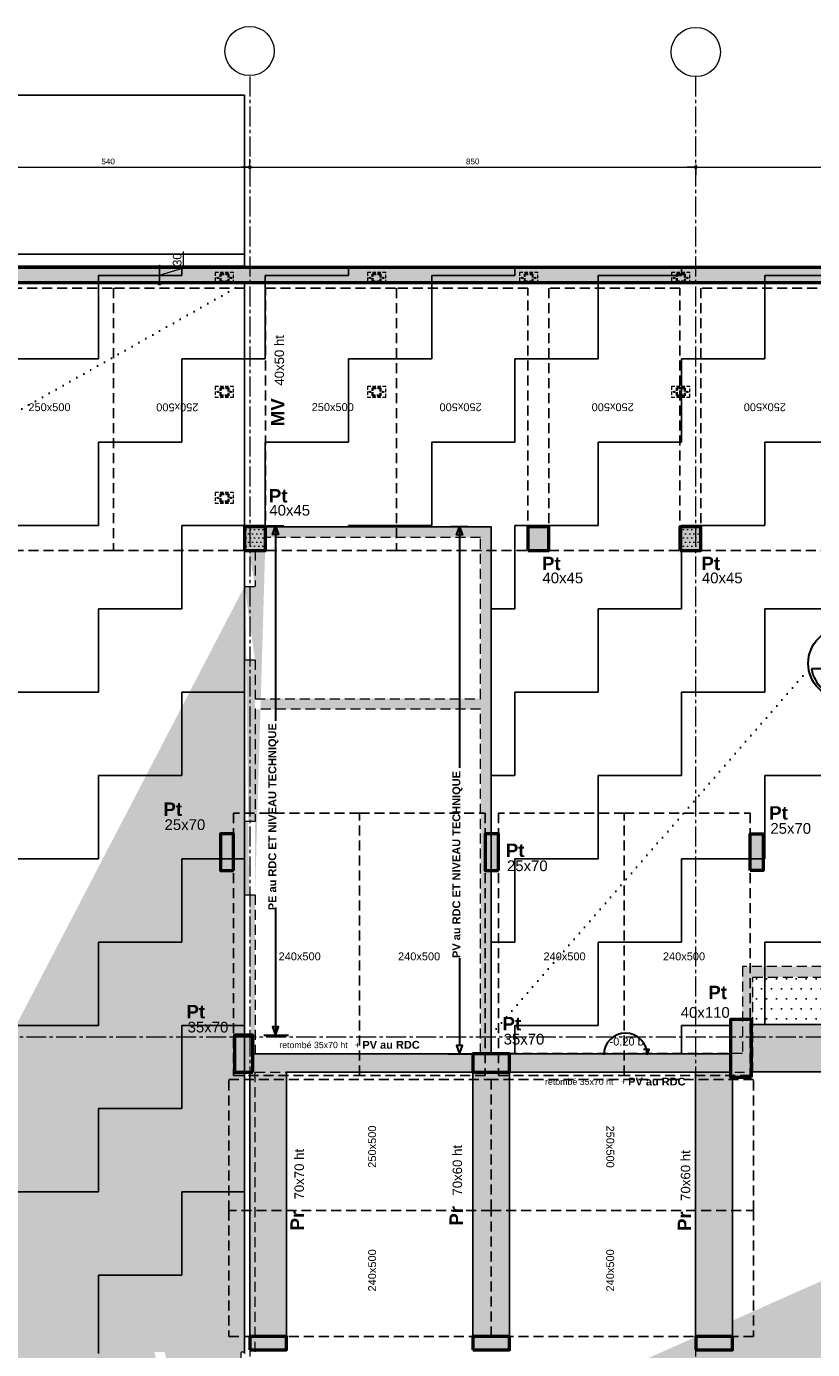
# Model space of a CAD drawing. Header units: millimetres. Extents: x -6159 to 201309, y -25780 to 10326.
# Tile 32 of 128: x 23040 to 24539, y -7126 to -4606. Entities that reach past the tile are written whole.
import ezdxf

# ---------------------------------------------------------------- set-up
doc = ezdxf.new("R2010")
doc.units = ezdxf.units.MM
doc.header["$PDMODE"] = 34
doc.header["$PDSIZE"] = 5
for name, pattern in [('Axes', [28.575, 19.05, -3.175, 3.175, -3.175]), ('CACHE', [9.525, 6.35, -3.175]), ('Caché', [9.525, 6.35, -3.175]), ('Pointillés', [3, 0, -3])]:
    doc.linetypes.add(name, pattern=pattern)
doc.layers.get('DEFPOINTS').update_dxf_attribs({"color": 251})
for name, color, linetype, lineweight in [('A-Kube-Axes', 6, 'Axes', 18), ('A-Kube-Cotations', 7, 'Continuous', 9), ('A-Kube-Textes', 3, 'Continuous', 30), ('K_5_D- Dalle', 6, 'Continuous', 25), ('K_9_B - Poteau CM', 140, 'Continuous', 30), ('K_9_I - Accessoire CM', 7, 'Continuous', 9), ('S-Kube-Hachure-Impact', 4, 'Caché', 20), ('S-Kube-Structure vue', 3, 'Continuous', 25), ('S-Kube-Stucture coupée', 1, 'Continuous', 50)]:
    doc.layers.add(name, color=color, linetype=linetype, lineweight=lineweight)
doc.layers.add('C-Kube-trait gris', color=8, linetype='Continuous')
doc.layers.add('S-Kube-Pochage coupé', color=252, linetype='Continuous', transparency=0.5)
doc.layers.add('S-Kube-Pochage vu', color=254, linetype='Continuous', transparency=0.5)
doc.styles.add('Arial', font='arial.ttf')
doc.styles.add('Arial-Creux', font='swissbo.ttf')
doc.dimstyles.new('50e', dxfattribs={"dimscale": 5, "dimtxt": 2.2, "dimasz": 0.15, "dimexe": 3, "dimexo": 3, "dimgap": 1, "dimtad": 1, "dimrnd": 0.5, "dimzin": 12, "dimdsep": 46, "dimtxsty": 'Arial', "dimblk1": 'ROND30', "dimblk2": 'ROND30', "dimsah": 1, "dimcen": 1.5, "dimclrd": 256, "dimclre": 256, "dimclrt": 256, "dimadec": 3, "dimazin": 3, "dimtfac": 1, "dimtmove": 0, "dimatfit": 0, "dimldrblk": 'ROND30', "dimfxl": 1, "dimtolj": 1, "dimtzin": 4, "dimlwd": -1, "dimlwe": -1, "dimarcsym": 0})
doc.dimstyles.new('75e', dxfattribs={"dimscale": 7.5, "dimtxt": 2.2, "dimasz": 0.15, "dimexe": 2, "dimexo": 3, "dimgap": 0.5, "dimtad": 1, "dimdec": 1, "dimrnd": 0.5, "dimzin": 12, "dimdsep": 46, "dimtxsty": 'Arial', "dimblk1": 'ROND30', "dimblk2": 'ROND30', "dimsah": 1, "dimcen": 1.5, "dimclrd": 256, "dimclre": 256, "dimclrt": 256, "dimadec": 3, "dimazin": 3, "dimtfac": 1, "dimtdec": 1, "dimtmove": 0, "dimatfit": 0, "dimldrblk": 'ROND30', "dimfxl": 5, "dimfxlon": 1, "dimtolj": 1, "dimtzin": 4, "dimlwd": -1, "dimlwe": -1, "dimarcsym": 0})
pattern_1 = [(0, (0, 0), (158.75, 158.75), [158.75, -158.75]), (90, (158.75, 0), (-158.75, 158.75), [158.75, -158.75])]

# ---------------------------------------------------------------- blocks, each defined once
blk = doc.blocks.new('ROND30')
blk.add_line((0, 0), (21.6, 0))
for radius in [3.28, 2.67, 2.07, 1.62, 1.02, 0.412]:
    blk.add_circle((0, 0), radius)
blk = doc.blocks.new('*D17')
at = {"layer": 'A-Kube-Cotations', "transparency": 16777216}
for p, q in [((22925.9, -4873.5), (22925.9, -4858.5)), ((23465.9, -4873.5), (23465.9, -4858.5)), ((22926.6, -4873.5), (23465.1, -4873.5))]:
    blk.add_line(p, q, dxfattribs=at)
at = {"layer": 'DEFPOINTS', "color": 0, "transparency": 16777216}
for p in [(22925.9, -4873.5), (23465.9, -4873.5), (23465.9, -4873.5)]:
    blk.add_point(p, dxfattribs=at)
at = {"layer": 'A-Kube-Cotations', "transparency": 16777216, "xscale": 0.75, "yscale": 0.75, "zscale": 0.75, "rotation": 180}
blk.add_blockref('ROND30', (22925.9, -4873.5), dxfattribs=at)
at = {"layer": 'A-Kube-Cotations', "transparency": 16777216, "xscale": 0.75, "yscale": 0.75, "zscale": 0.75}
blk.add_blockref('ROND30', (23465.9, -4873.5), dxfattribs=at)
at = {"layer": 'A-Kube-Cotations', "transparency": 16777216, "insert": (23195.9, -4862.8), "char_height": 11, "attachment_point": 5, "style": 'Arial'}
blk.add_mtext('\\A1;540', dxfattribs=at)
blk = doc.blocks.new('*D18')
at = {"layer": 'A-Kube-Cotations', "transparency": 16777216}
for p, q in [((23465.9, -4873.5), (23465.9, -4858.5)), ((23466.6, -4873.5), (24315.2, -4873.5)), ((24316, -4868.5), (24316, -4888.5))]:
    blk.add_line(p, q, dxfattribs=at)
at = {"layer": 'DEFPOINTS', "color": 0, "transparency": 16777216}
for p in [(24316, -4817.1), (23465.9, -4873.5), (24316, -4873.5)]:
    blk.add_point(p, dxfattribs=at)
at = {"layer": 'A-Kube-Cotations', "transparency": 16777216, "xscale": 0.75, "yscale": 0.75, "zscale": 0.75, "rotation": 180}
blk.add_blockref('ROND30', (23465.9, -4873.5), dxfattribs=at)
at = {"layer": 'A-Kube-Cotations', "transparency": 16777216, "xscale": 0.75, "yscale": 0.75, "zscale": 0.75}
blk.add_blockref('ROND30', (24316, -4873.5), dxfattribs=at)
at = {"layer": 'A-Kube-Cotations', "transparency": 16777216, "insert": (23890.9, -4862.8), "char_height": 11, "attachment_point": 5, "style": 'Arial'}
blk.add_mtext('\\A1;850', dxfattribs=at)
blk = doc.blocks.new('*D19')
at = {"layer": 'A-Kube-Cotations', "transparency": 16777216}
for p, q in [((24316, -4868.5), (24316, -4888.5)), ((24316.7, -4873.5), (24925.1, -4873.5)), ((24925.9, -4868.5), (24925.9, -4888.5))]:
    blk.add_line(p, q, dxfattribs=at)
at = {"layer": 'DEFPOINTS', "color": 0, "transparency": 16777216}
for p in [(24316, -4817.1), (24925.9, -4817.1), (24925.9, -4873.5)]:
    blk.add_point(p, dxfattribs=at)
at = {"layer": 'A-Kube-Cotations', "transparency": 16777216, "xscale": 0.75, "yscale": 0.75, "zscale": 0.75, "rotation": 180}
blk.add_blockref('ROND30', (24316, -4873.5), dxfattribs=at)
at = {"layer": 'A-Kube-Cotations', "transparency": 16777216, "xscale": 0.75, "yscale": 0.75, "zscale": 0.75}
blk.add_blockref('ROND30', (24925.9, -4873.5), dxfattribs=at)
at = {"layer": 'A-Kube-Cotations', "transparency": 16777216, "insert": (24620.9, -4862.8), "char_height": 11, "attachment_point": 5, "style": 'Arial'}
blk.add_mtext('\\A1;610', dxfattribs=at)
blk = doc.blocks.new('240014 - AXES S-2  S-1')
at = {"layer": 'A-Kube-Axes', "ltscale": 2}
for points in [[(23465.8, -4701.1), (23465.8, -12920.9)], [(24315.9, -4701.1), (24315.9, -12922.7)], [(20411, -6530.4), (26176.2, -6530.4)]]:
    blk.add_lwpolyline(points, dxfattribs=at)
at = {"layer": 'A-Kube-Axes', "linetype": 'Continuous'}
for centre in [(23465.5, -4652.4), (24316.1, -4654.2)]:
    blk.add_circle(centre, 46.9, dxfattribs=at)
blk = doc.blocks.new('*D67')
at = {"layer": 'A-Kube-Cotations', "transparency": 16777216}
for p, q in [((23339.6, -5065.4), (23339.6, -5034.3)), ((23293.7, -5063.1), (23293.7, -5061.9)), ((23293.7, -5064.2), (23308.7, -5064.2)), ((23293.7, -5094.2), (23293.7, -5064.2)), ((23293.7, -5094.2), (23293.7, -5064.2)), ((23293.7, -5079.2), (23339.6, -5065.4)), ((23293.7, -5094.2), (23308.7, -5094.2)), ((23293.7, -5095.3), (23293.7, -5096.4))]:
    blk.add_line(p, q, dxfattribs=at)
at = {"layer": 'DEFPOINTS', "color": 0, "transparency": 16777216}
for p in [(23293.7, -5064.2), (23293.7, -5064.2), (23293.7, -5094.2)]:
    blk.add_point(p, dxfattribs=at)
at = {"layer": 'A-Kube-Cotations', "transparency": 16777216, "xscale": 1.125, "yscale": 1.125, "zscale": 1.125}
for p, rotation in [((23293.7, -5064.2), 270), ((23293.7, -5094.2), 90)]:
    blk.add_blockref('ROND30', p, dxfattribs=dict(at, rotation=rotation))
at = {"layer": 'A-Kube-Cotations', "transparency": 16777216, "insert": (23327.5, -5049.9), "char_height": 16.5, "attachment_point": 5, "rotation": 90, "style": 'Arial'}
blk.add_mtext('\\A1;30', dxfattribs=at)
blk = doc.blocks.new('*U3')
at = {"layer": 'A-Kube-Textes'}
blk.add_line((36.5, -6.3), (-36.5, -6.3), dxfattribs=at)
blk.add_circle((0, 0), 40, dxfattribs=at)
blk.add_arc((0, 0), 37, 189.8569, 350.1431, dxfattribs=at)
blk = doc.blocks.new('A$Ce63e73eb')
h = blk.add_hatch()
h.set_pattern_fill('DOTS', color=256, scale=5)
h.paths.add_polyline_path([(0, -1950), (0, -1913.1), (20, -1913.1), (20, -1950)], flags=0)
h.paths.add_polyline_path([(2352, 1527.1), (2392, 1527.1), (2392, 1572.1), (2352, 1572.1)], flags=16)
h.paths.add_polyline_path([(342.5, -899.5), (342.5, -849.5), (322.5, -849.5), (322.5, -899.5)], flags=16)
h.paths.add_polyline_path([(502, -899.5), (502, -849.5), (482, -849.5), (482, -899.5)], flags=16)
h.paths.add_polyline_path([(322.5, -440), (342.5, -440), (342.5, -400), (322.5, -400)], flags=16)
h.paths.add_polyline_path([(666.6, -440), (686.6, -440), (686.6, -400), (666.6, -400)], flags=16)
edge = h.paths.add_edge_path()
edge.add_line((4284, 568.5), (4284, 533.5))
edge.add_line((4284, 568.5), (4347.1, 568.5))
edge.add_line((4284, 533.5), (4347.1, 533.5))
edge.add_line((3083, -802.6), (3103, -802.6))
edge.add_line((3103, -802.6), (3103, -790.2))
edge.add_line((3083, -790.2), (3083, -802.6))
edge.add_line((2352, -790.2), (2352, -949.9))
edge.add_line((2352, -949.9), (2508.1, -949.9))
edge.add_line((2508.1, -949.9), (2508.1, -929.9))
edge.add_line((2508.1, -929.9), (2372, -929.9))
edge.add_line((2372, -929.9), (2372, -790.2))
edge.add_line((20, -2828.5), (0, -2828.5))
edge.add_line((0, -2428.5), (20, -2428.5))
edge.add_line((20, -3046.2), (581.9, -3332.2))
edge.add_line((581.9, -3332.2), (572.8, -3350.1))
edge.add_line((1491.6, -1950), (1491.6, -1930))
edge.add_line((1491.6, -1930), (1192.7, -1930))
edge.add_line((1192.7, -1930), (1192.7, -1855))
edge.add_line((1192.7, -1855), (1172.7, -1855))
edge.add_line((1172.7, -1855), (1172.7, -1930))
edge.add_line((1172.7, -1930), (482, -1930))
edge.add_line((482, -1930), (482, -1950))
edge.add_line((482, -1950), (1492.9, -1950))
edge.add_line((1172.7, -1320.6), (1192.7, -1320.6))
edge.add_line((1192.7, -869.4), (1192.7, -1320.6))
edge.add_line((4347.1, 533.5), (4367.1, 533.5))
edge.add_line((4367.1, 533.5), (4367.1, 568.5))
edge.add_line((4367.1, 568.5), (4367.1, 568.5))
edge.add_line((4367.1, 568.5), (4367.1, 734.2))
edge.add_line((4367.1, 734.2), (3301.1, 734.3))
edge.add_line((3301.1, 734.3), (3301.1, 568.6))
edge.add_line((3301.1, 568.6), (2821.9, 568.5))
edge.add_line((2821.9, 568.5), (2821.9, 1572.1))
edge.add_line((2821.9, 1572.1), (2352, 1572.1))
edge.add_line((2372, 0.1), (2372, 533.5))
edge.add_line((2372, 533.5), (3321.1, 533.5))
edge.add_line((3321.1, 533.5), (3321.1, 714.3))
edge.add_line((3321.1, 714.3), (4347.1, 714.3))
edge.add_line((4347.1, 714.3), (4347.1, 568.5))
edge.add_line((20, -2428.5), (20, -1953))
edge.add_line((20, -1953), (0, -1953))
edge.add_line((0, -1953), (0, -2428.5))
edge.add_line((0, -3058.5), (0, -2828.5))
edge.add_line((20, -3046.2), (20, -2828.5))
edge.add_line((1172.7, -869.4), (1172.7, -1320.6))
edge.add_line((2352, -19.9), (2345.4, -19.9))
edge.add_line((2345.4, -19.9), (2345.4, 0.1))
edge.add_line((2345.4, 0.1), (2352, 0.1))
edge.add_line((2352, 0.1), (2352, 870.8))
edge.add_line((2352, 870.8), (2372, 870.8))
edge.add_line((2372, 1010.8), (2352, 1010.8))
edge.add_line((2352, 1010.8), (2352, 1318.7))
edge.add_line((2352, 1318.7), (2372, 1318.7))
edge.add_line((2352, 1458.7), (2372, 1458.7))
edge.add_line((2372, 1244.5), (2801.9, 1244.5))
edge.add_line((2801.9, 1244.5), (2801.9, 1552.1))
edge.add_line((2801.9, 1552.1), (2392, 1552.1))
edge.add_line((2372, 870.8), (2372, 568.5))
edge.add_line((2372, 568.5), (2801.9, 568.5))
edge.add_line((2801.9, 568.5), (2801.9, 1224.5))
edge.add_line((2801.9, 1224.5), (2372, 1224.5))
edge.add_line((2372, 1224.5), (2372, 1010.8))
edge.add_line((2372, 1318.7), (2372, 1244.5))
edge.add_line((2372, 1527.1), (2372, 1458.7))
edge.add_line((2352, 1572.1), (2352, 1458.7))
edge.add_line((0, -3058.5), (572.8, -3350))
edge.add_line((2352, -731.2), (2352, -731.2))
edge.add_line((2372, -731.2), (2372, -731.2))
edge.add_line((2180, 0), (2180, 0))
edge.add_line((2200, 0), (2200, 0))
edge.add_line((2352, -790.2), (2352, -760.2))
edge.add_line((2352, -760.2), (2352, -760.2))
edge.add_line((2352, -760.2), (2352, -19.9))
edge.add_line((2372, -725), (2372, -725))
edge.add_line((2352, -790.2), (2352, -790.2))
edge.add_line((3083, -790.2), (2372, -790.2))
edge.add_line((2372, 0.1), (2372, 0.1))
edge.add_line((2372, 0.1), (2372, -760.2))
edge.add_line((2372, -760.2), (3235.3, -760.2))
edge.add_line((3235.3, -760.2), (3235.3, -790.2))
edge.add_line((3235.3, -790.2), (3103, -790.2))
edge.add_line((2351.9, -680.2), (2352, -680.2))
h = blk.add_hatch()
h.set_pattern_fill('DOTS', color=256, scale=5)
h.paths.add_polyline_path([(2352, 1527.1), (2392, 1527.1), (2392, 1572.1), (2352, 1572.1)])
h = blk.add_hatch()
h.set_pattern_fill('DOTS', color=256, scale=5)
h.paths.add_polyline_path([(3182, 1526.9), (3222, 1526.9), (3222, 1571.9), (3182, 1571.9)], flags=17)
at = {"ltscale": 3}
for points in [[(2352, 1572.1), (2352, 1458.7)], [(4347.1, 533.5), (4367.1, 533.5), (4367.1, 568.5), (4367.1, 568.5), (4367.1, 734.2), (3301.1, 734.3), (3301.1, 568.6), (2821.9, 568.5), (2821.9, 1572.1), (2352, 1572.1)], [(2372, 1244.5), (2801.9, 1244.5), (2801.9, 1552.1), (2392, 1552.1)], [(2372, 1527.1), (2372, 1458.7)], [(2352, 1458.7), (2372, 1458.7)], [(2372, 1010.8), (2352, 1010.8), (2352, 1318.7), (2372, 1318.7)], [(2372, 1318.7), (2372, 1244.5)], [(2372, 870.8), (2372, 568.5), (2801.9, 568.5), (2801.9, 1224.5), (2372, 1224.5), (2372, 1010.8)], [(2352, -19.9), (2345.4, -19.9), (2345.4, 0.1), (2352, 0.1), (2352, 870.8), (2372, 870.8)], [(2372, 0.1), (2372, 533.5), (3321.1, 533.5), (3321.1, 714.3), (4347.1, 714.3), (4347.1, 568.5)]]:
    blk.add_lwpolyline(points, dxfattribs=at)
for points in [[(2352, 1527.1), (2392, 1527.1), (2392, 1572.1), (2352, 1572.1)], [(3182, 1526.9), (3222, 1526.9), (3222, 1571.9), (3182, 1571.9)]]:
    blk.add_lwpolyline(points, close=True, dxfattribs=at)

msp = doc.modelspace()

# ---------------------------------------------------------------- hatches: boundary and pattern name
at = {"layer": 'C-Kube-trait gris'}
h = msp.add_hatch(dxfattribs=at)
h.set_pattern_fill('ZIGZAG', color=256, scale=50)
h.set_pattern_definition(pattern_1)
h.paths.add_polyline_path([(21848.758, -6103.982), (21925.883, -6360.971)], flags=16)
h.paths.add_polyline_path([(22145.755, -6112.702), (21945.883, -6123.982), (21945.78, -6355.982), (22145.755, -6347.713)], flags=16)
h.paths.add_polyline_path([(21971.614, -6142.444), (21958.148, -6324.203), (21957.343, -6128.194), (22097.812, -6128.194)], flags=0)
h.paths.add_polyline_path([(22354.883, -6103.982), (22125.883, -6103.982), (22125.883, -6355.982), (22354.883, -6355.982)], flags=16)
h.paths.add_polyline_path([(22176.689, -6142.254), (22145.772, -6351.543), (22145.772, -6131.876), (22318.677, -6128.956)], flags=0)
h.paths.add_polyline_path([(23455.889, -5064.182), (21489.226, -5064.182), (21065.883, -5462.77), (21065.883, -5466.182), (20925.883, -5466.182), (20925.883, -7133.982), (23455.889, -7133.982)])
h = msp.add_hatch(dxfattribs=at)
h.set_pattern_fill('ZIGZAG', color=256, scale=50)
h.set_pattern_definition(pattern_1)
h.paths.add_polyline_path([(25445.883, -5064.182), (23455.889, -5064.182), (23455.889, -5094.182), (23455.889, -5558.798), (23925.207, -5558.86), (23926.397, -6562.656), (24382.335, -6562.534), (24382.335, -6497.199), (24405.04, -6497.199), (24422.335, -6497.199), (24422.335, -6507.025), (24425.026, -6507.19), (24546.296, -6507.059), (25175.883, -6506.991), (25175.883, -6100.743), (25445.883, -6100.84)])
h = msp.add_hatch(dxfattribs=at)
h.set_pattern_fill('DOTS', color=256, scale=12)
h.paths.add_polyline_path([(24925.883, -6416.786), (24425.026, -6416.786), (24425.026, -6507.025), (24925.883, -6507.025)])
h.paths.add_polyline_path([(24747.661, -6499.052), (24896.384, -6499.052), (24896.384, -6418.652), (24747.661, -6418.652)], flags=24)
at = {"layer": 'S-Kube-Pochage coupé'}
h = msp.add_hatch(color=256, dxfattribs=at)
h.dxf.hatch_style = 1
h.paths.add_polyline_path([(23455.889, -5064.182), (21489.024, -5064.182), (21438.48, -5094.182), (21595.883, -5094.182), (21615.883, -5094.182), (23455.889, -5094.182)])
h = msp.add_hatch(color=256, dxfattribs=at)
h.dxf.hatch_style = 1
h.paths.add_polyline_path([(25445.883, -5064.182), (23455.889, -5064.182), (23455.889, -5094.182), (25445.883, -5094.182)])
h = msp.add_hatch(color=256, dxfattribs=at)
h.dxf.hatch_style = 1
h.paths.add_polyline_path([(23495.889, -5558.982), (23455.889, -5558.982), (23455.889, -5603.982), (23495.889, -5603.982)])
h = msp.add_hatch(color=256, dxfattribs=at)
h.dxf.hatch_style = 1
h.paths.add_polyline_path([(24035.889, -5558.982), (23995.889, -5558.982), (23995.889, -5603.982), (24035.889, -5603.982)])
h = msp.add_hatch(color=256, dxfattribs=at)
h.dxf.hatch_style = 1
h.paths.add_polyline_path([(24325.889, -5558.982), (24285.889, -5558.982), (24285.889, -5603.982), (24325.889, -5603.982)])
h = msp.add_hatch(color=256, dxfattribs=at)
h.dxf.hatch_style = 1
h.paths.add_polyline_path([(23434.835, -6143.735), (23409.835, -6143.735), (23409.835, -6213.735), (23434.835, -6213.735)])
h = msp.add_hatch(color=256, dxfattribs=at)
h.dxf.hatch_style = 1
h.paths.add_polyline_path([(23939.835, -6143.735), (23914.835, -6143.735), (23914.835, -6213.735), (23939.835, -6213.735)])
h = msp.add_hatch(color=256, dxfattribs=at)
h.dxf.hatch_style = 1
h.paths.add_polyline_path([(24444.835, -6143.735), (24419.835, -6143.735), (24419.835, -6213.735), (24444.835, -6213.735)])
h = msp.add_hatch(color=256, dxfattribs=at)
h.dxf.hatch_style = 1
h.paths.add_polyline_path([(24422.335, -6496.988), (24382.335, -6496.988), (24382.335, -6606.988), (24422.335, -6606.988)])
h = msp.add_hatch(color=256, dxfattribs=at)
h.dxf.hatch_style = 1
h.paths.add_polyline_path([(23471.995, -6527.594), (23436.883, -6527.594), (23436.883, -6597.594), (23471.995, -6597.594)])
h = msp.add_hatch(color=256, dxfattribs=at)
h.dxf.hatch_style = 1
h.paths.add_polyline_path([(23960.883, -6562.594), (23890.883, -6562.594), (23890.883, -6597.594), (23960.883, -6597.594)])
h = msp.add_hatch(color=256, dxfattribs=at)
h.dxf.hatch_style = 1
h.paths.add_polyline_path([(23536.12, -7101.585), (23466.12, -7101.585), (23466.12, -7126.585), (23536.12, -7126.585)])
h = msp.add_hatch(color=256, dxfattribs=at)
h.dxf.hatch_style = 1
h.paths.add_polyline_path([(23961.12, -7101.585), (23891.12, -7101.585), (23891.12, -7126.585), (23961.12, -7126.585)])
h = msp.add_hatch(color=256, dxfattribs=at)
h.dxf.hatch_style = 1
h.paths.add_polyline_path([(24386.12, -7101.585), (24316.12, -7101.585), (24316.12, -7126.585), (24386.12, -7126.585)])
at = {"layer": 'S-Kube-Pochage vu'}
h = msp.add_hatch(color=256, dxfattribs=at)
h.dxf.hatch_style = 1
h.paths.add_polyline_path([(24925.883, -6507.025), (24422.335, -6507.025), (24422.335, -6597.025), (24925.883, -6597.025)])
h = msp.add_hatch(color=256, dxfattribs=at)
h.dxf.hatch_style = 1
h.paths.add_polyline_path([(23890.883, -6562.594), (23471.883, -6562.594), (23471.883, -6597.594), (23465.883, -6597.594), (23466.12, -7101.585), (23536.12, -7101.585), (23536.12, -6597.594), (23890.883, -6597.594)])
h = msp.add_hatch(color=256, dxfattribs=at)
h.dxf.hatch_style = 1
h.paths.add_polyline_path([(24382.335, -6597.594), (23960.883, -6597.594), (23960.883, -6562.594), (24382.335, -6562.594)])
h = msp.add_hatch(color=256, dxfattribs=at)
h.dxf.hatch_style = 1
h.paths.add_polyline_path([(23960.883, -7101.585), (23891.12, -7101.585), (23891.12, -6597.594), (23960.883, -6597.594)], flags=17)
h = msp.add_hatch(color=256, dxfattribs=at)
h.dxf.hatch_style = 1
h.paths.add_polyline_path([(23960.883, -6597.594), (23891.12, -6597.594), (23891.12, -7101.585), (23960.883, -7101.585)], flags=17)
h = msp.add_hatch(color=256, dxfattribs=at)
h.dxf.hatch_style = 1
h.paths.add_polyline_path([(24382.335, -6597.594), (24315.883, -6597.368), (24315.883, -7101.585), (24386.12, -7101.585), (24386.12, -6607.199), (24382.335, -6607.199)])

# ---------------------------------------------------------------- linework, layer by layer
at = {"layer": 'A-Kube-Textes', "linetype": 'Pointillés', "ltscale": 5}
for points in [[(21874.307, -5987.982), (23455.883, -5093.982)], [(23935.799, -6515.199), (24531.365, -5829.688)]]:
    msp.add_lwpolyline(points, dxfattribs=at)
at = {"layer": 'A-Kube-Textes'}
for points in [[(23531.103, -5557.811), (23497.588, -5557.811)], [(23514.806, -5557.811), (23514.806, -5928.645)], [(23882.021, -5558.613), (23848.506, -5558.613)], [(23865.724, -5558.613), (23865.724, -6018.077)], [(23514.806, -6284.259), (23514.806, -6527.077)], [(23865.724, -6380.941), (23865.724, -6547.202)], [(23492.571, -6527.077), (23539.979, -6527.077)], [(23843.489, -6562.594), (23890.897, -6562.594)], [(24223.602, -6564.671), (24227.447, -6554.451), (24216.472, -6554.451)]]:
    msp.add_lwpolyline(points, dxfattribs=at)
for points in [[(23514.806, -5573.203), (23508.904, -5573.203), (23514.806, -5557.811), (23520.709, -5573.203)], [(23865.724, -5574.005), (23859.822, -5574.005), (23865.724, -5558.613), (23871.627, -5574.005)], [(23514.806, -6511.685), (23508.904, -6511.685), (23514.806, -6527.077), (23520.709, -6511.685)], [(23865.724, -6547.202), (23859.822, -6547.202), (23865.724, -6562.594), (23871.627, -6547.202)]]:
    msp.add_lwpolyline(points, close=True, dxfattribs=at)
msp.add_arc((24182.162, -6564.671), 41.44, 0, 180, dxfattribs=at)
at = {"layer": 'C-Kube-trait gris', "linetype": 'CACHE', "ltscale": 3}
for points in [[(22955.883, -5104.182), (23205.883, -5104.182), (23205.883, -5604.182), (22955.883, -5604.182)], [(23455.883, -5104.182), (23205.883, -5104.182), (23205.883, -5604.182), (23455.883, -5604.182)], [(23495.889, -5103.982), (23745.889, -5103.982), (23745.889, -5603.982), (23495.889, -5603.982)], [(23995.889, -5103.982), (23745.889, -5103.982), (23745.889, -5603.982), (23995.889, -5603.982)], [(24285.889, -5103.982), (24035.889, -5103.982), (24035.889, -5603.982), (24285.889, -5603.982)], [(24575.889, -5103.982), (24325.889, -5103.982), (24325.889, -5603.982), (24575.889, -5603.982)], [(23434.865, -6604.182), (23674.865, -6604.182), (23674.865, -6104.182), (23434.865, -6104.182)], [(23914.865, -6604.182), (23674.865, -6604.182), (23674.865, -6104.182), (23914.865, -6104.182)], [(23939.865, -6604.182), (24179.865, -6604.182), (24179.865, -6104.182), (23939.865, -6104.182)], [(24419.865, -6604.182), (24179.865, -6604.182), (24179.865, -6104.182), (24419.865, -6104.182)], [(23926.12, -6611.585), (23926.12, -6861.585), (23426.12, -6861.585), (23426.12, -6611.585)], [(23926.12, -6611.585), (23926.12, -6861.585), (24426.12, -6861.585), (24426.12, -6611.585)], [(23926.12, -7101.585), (23926.12, -6861.585), (23426.12, -6861.585), (23426.12, -7101.585)], [(23926.12, -7101.585), (23926.12, -6861.585), (24426.12, -6861.585), (24426.12, -7101.585)]]:
    msp.add_lwpolyline(points, close=True, dxfattribs=at)
at = {"layer": 'K_5_D- Dalle'}
msp.add_lwpolyline([(21499.221, -5062.182), (21659.734, -4904.014, -0.19700126), (22068.232, -4736.566), (23455.848, -4736.566)], format="xyb", dxfattribs=at)
for points in [[(21499.221, -5062.182), (23455.848, -5062.182), (23455.848, -4736.566)], [(23455.883, -7133.734), (23455.889, -7133.734), (23455.889, -5094.182)], [(23455.889, -5558.798), (23925.802, -5558.798), (23925.802, -6562.446), (23925.883, -6562.446)]]:
    msp.add_lwpolyline(points, dxfattribs=at)
at = {"layer": 'K_9_B - Poteau CM', "linetype": 'Caché'}
for points in [[(23410.048, -5092.072), (23410.048, -5077.072), (23425.048, -5077.072), (23425.048, -5092.072)], [(23410.548, -5091.572), (23410.548, -5077.572), (23424.548, -5077.572), (23424.548, -5091.572)], [(23700.048, -5092.072), (23700.048, -5077.072), (23715.048, -5077.072), (23715.048, -5092.072)], [(23700.548, -5091.572), (23700.548, -5077.572), (23714.548, -5077.572), (23714.548, -5091.572)], [(23990.048, -5092.072), (23990.048, -5077.072), (24005.048, -5077.072), (24005.048, -5092.072)], [(23990.548, -5091.572), (23990.548, -5077.572), (24004.548, -5077.572), (24004.548, -5091.572)], [(24280.048, -5092.072), (24280.048, -5077.072), (24295.048, -5077.072), (24295.048, -5092.072)], [(24280.548, -5091.572), (24280.548, -5077.572), (24294.548, -5077.572), (24294.548, -5091.572)], [(23410.048, -5309.072), (23410.048, -5294.072), (23425.048, -5294.072), (23425.048, -5309.072)], [(23410.548, -5308.572), (23410.548, -5294.572), (23424.548, -5294.572), (23424.548, -5308.572)], [(23700.048, -5309.072), (23700.048, -5294.072), (23715.048, -5294.072), (23715.048, -5309.072)], [(23700.548, -5308.572), (23700.548, -5294.572), (23714.548, -5294.572), (23714.548, -5308.572)], [(24280.048, -5309.072), (24280.048, -5294.072), (24295.048, -5294.072), (24295.048, -5309.072)], [(24280.548, -5308.572), (24280.548, -5294.572), (24294.548, -5294.572), (24294.548, -5308.572)], [(23410.048, -5511.072), (23410.048, -5496.072), (23425.048, -5496.072), (23425.048, -5511.072)], [(23410.548, -5510.572), (23410.548, -5496.572), (23424.548, -5496.572), (23424.548, -5510.572)]]:
    msp.add_lwpolyline(points, close=True, dxfattribs=at)
at = {"layer": 'K_9_I - Accessoire CM', "linetype": 'Caché'}
for points in [[(23400.048, -5074.572), (23400.048, -5094.572), (23435.048, -5094.572), (23435.048, -5074.572)], [(23690.048, -5074.572), (23690.048, -5094.572), (23725.048, -5094.572), (23725.048, -5074.572)], [(23980.048, -5074.572), (23980.048, -5094.572), (24015.048, -5094.572), (24015.048, -5074.572)], [(24270.048, -5074.572), (24270.048, -5094.572), (24305.048, -5094.572), (24305.048, -5074.572)], [(23400.048, -5291.572), (23400.048, -5311.572), (23435.048, -5311.572), (23435.048, -5291.572)], [(23690.048, -5291.572), (23690.048, -5311.572), (23725.048, -5311.572), (23725.048, -5291.572)], [(24270.048, -5291.572), (24270.048, -5311.572), (24305.048, -5311.572), (24305.048, -5291.572)], [(23400.048, -5493.572), (23400.048, -5513.572), (23435.048, -5513.572), (23435.048, -5493.572)]]:
    msp.add_lwpolyline(points, close=True, dxfattribs=at)
for points in [[(23403.803, -5085.292), (23403.803, -5083.852), (23405.048, -5083.132), (23406.293, -5083.852), (23406.293, -5085.292), (23405.045, -5086.01), (23403.803, -5085.292)], [(23428.8, -5085.292), (23428.8, -5083.852), (23430.045, -5083.132), (23431.29, -5083.852), (23431.29, -5085.292), (23430.042, -5086.01), (23428.8, -5085.292)], [(23693.803, -5085.292), (23693.803, -5083.852), (23695.048, -5083.132), (23696.293, -5083.852), (23696.293, -5085.292), (23695.045, -5086.01), (23693.803, -5085.292)], [(23718.8, -5085.292), (23718.8, -5083.852), (23720.045, -5083.132), (23721.29, -5083.852), (23721.29, -5085.292), (23720.042, -5086.01), (23718.8, -5085.292)], [(23983.803, -5085.292), (23983.803, -5083.852), (23985.048, -5083.132), (23986.293, -5083.852), (23986.293, -5085.292), (23985.045, -5086.01), (23983.803, -5085.292)], [(24008.8, -5085.292), (24008.8, -5083.852), (24010.045, -5083.132), (24011.29, -5083.852), (24011.29, -5085.292), (24010.042, -5086.01), (24008.8, -5085.292)], [(24273.803, -5085.292), (24273.803, -5083.852), (24275.048, -5083.132), (24276.293, -5083.852), (24276.293, -5085.292), (24275.045, -5086.01), (24273.803, -5085.292)], [(24298.8, -5085.292), (24298.8, -5083.852), (24300.045, -5083.132), (24301.29, -5083.852), (24301.29, -5085.292), (24300.042, -5086.01), (24298.8, -5085.292)], [(23403.803, -5302.292), (23403.803, -5300.852), (23405.048, -5300.132), (23406.293, -5300.852), (23406.293, -5302.292), (23405.045, -5303.01), (23403.803, -5302.292)], [(23428.8, -5302.292), (23428.8, -5300.852), (23430.045, -5300.132), (23431.29, -5300.852), (23431.29, -5302.292), (23430.042, -5303.01), (23428.8, -5302.292)], [(23693.803, -5302.292), (23693.803, -5300.852), (23695.048, -5300.132), (23696.293, -5300.852), (23696.293, -5302.292), (23695.045, -5303.01), (23693.803, -5302.292)], [(23718.8, -5302.292), (23718.8, -5300.852), (23720.045, -5300.132), (23721.29, -5300.852), (23721.29, -5302.292), (23720.042, -5303.01), (23718.8, -5302.292)], [(24273.803, -5302.292), (24273.803, -5300.852), (24275.048, -5300.132), (24276.293, -5300.852), (24276.293, -5302.292), (24275.045, -5303.01), (24273.803, -5302.292)], [(24298.8, -5302.292), (24298.8, -5300.852), (24300.045, -5300.132), (24301.29, -5300.852), (24301.29, -5302.292), (24300.042, -5303.01), (24298.8, -5302.292)], [(23403.803, -5504.292), (23403.803, -5502.852), (23405.048, -5502.132), (23406.293, -5502.852), (23406.293, -5504.292), (23405.045, -5505.01), (23403.803, -5504.292)], [(23428.8, -5504.292), (23428.8, -5502.852), (23430.045, -5502.132), (23431.29, -5502.852), (23431.29, -5504.292), (23430.042, -5505.01), (23428.8, -5504.292)]]:
    msp.add_lwpolyline(points, dxfattribs=at)
for centre in [(23405.048, -5084.572), (23430.045, -5084.572), (23695.048, -5084.572), (23720.045, -5084.572), (23985.048, -5084.572), (24010.045, -5084.572), (24275.048, -5084.572), (24300.045, -5084.572), (23405.048, -5301.572), (23430.045, -5301.572), (23695.048, -5301.572), (23720.045, -5301.572), (24275.048, -5301.572), (24300.045, -5301.572), (23405.048, -5503.572), (23430.045, -5503.572)]:
    msp.add_circle(centre, 1.438, dxfattribs=at)
at = {"layer": 'S-Kube-Structure vue'}
for p, q in [((21522.562, -5039.182), (23455.848, -5039.182)), ((23455.848, -5039.128), (23455.889, -5064.182))]:
    msp.add_line(p, q, dxfattribs=at)
for points in [[(24925.883, -6507.025), (24422.335, -6507.025), (24422.335, -6597.025), (24925.883, -6597.025)], [(23890.883, -6562.594), (23471.883, -6562.594), (23471.883, -6597.594), (23465.883, -6597.594), (23466.12, -7101.585), (23536.12, -7101.585), (23536.12, -6597.594), (23890.883, -6597.594)], [(24382.335, -6597.594), (23960.883, -6597.594), (23960.883, -6562.594), (24382.335, -6562.594)], [(23960.883, -6597.594), (23891.12, -6597.594), (23891.12, -7101.585), (23960.883, -7101.585)], [(23960.883, -7101.585), (23891.12, -7101.585), (23891.12, -6597.594), (23960.883, -6597.594)], [(24382.335, -6597.594), (24315.883, -6597.368), (24315.883, -7101.585), (24386.12, -7101.585), (24386.12, -6607.199), (24382.335, -6607.199)]]:
    msp.add_lwpolyline(points, close=True, dxfattribs=at)
at = {"layer": 'S-Kube-Stucture coupée'}
for points in [[(25975.883, -9081.05), (25945.883, -9081.05), (25945.883, -5094.182), (21425.883, -5094.182), (21425.883, -5470.346), (21405.883, -5470.346), (21405.883, -5094.182), (20925.883, -5094.182), (20925.883, -5581.053), (21405.883, -5581.053), (21405.883, -5571.346), (21425.883, -5571.346), (21425.883, -5601.053), (20925.883, -5601.053), (20925.883, -9081.05), (20895.883, -9081.05), (20895.883, -8270.271), (20619.583, -8270.271), (20619.583, -7075.271), (20895.883, -7075.271), (20895.883, -5064.182), (25975.883, -5064.182)], [(23455.889, -5603.982), (23495.889, -5603.982), (23495.889, -5558.982), (23455.889, -5558.982)], [(23995.889, -5603.982), (24035.889, -5603.982), (24035.889, -5558.982), (23995.889, -5558.982)], [(24285.889, -5603.982), (24325.889, -5603.982), (24325.889, -5558.982), (24285.889, -5558.982)], [(23434.835, -6213.735), (23434.835, -6143.735), (23409.835, -6143.735), (23409.835, -6213.735)], [(23939.835, -6213.735), (23939.835, -6143.735), (23914.835, -6143.735), (23914.835, -6213.735)], [(24419.835, -6213.735), (24419.835, -6143.735), (24444.835, -6143.735), (24444.835, -6213.735)], [(24422.335, -6607.199), (24422.335, -6497.199), (24382.335, -6497.199), (24382.335, -6607.199)], [(23471.883, -6597.594), (23471.883, -6527.594), (23436.883, -6527.594), (23436.883, -6597.594)], [(23960.883, -6562.594), (23890.883, -6562.594), (23890.883, -6597.594), (23960.883, -6597.594)], [(23466.12, -7126.585), (23536.12, -7126.585), (23536.12, -7101.585), (23466.12, -7101.585)], [(23891.12, -7126.585), (23961.12, -7126.585), (23961.12, -7101.585), (23891.12, -7101.585)], [(24316.12, -7126.585), (24386.12, -7126.585), (24386.12, -7101.585), (24316.12, -7101.585)]]:
    msp.add_lwpolyline(points, close=True, dxfattribs=at)

# ---------------------------------------------------------------- block references
at = {"linetype": 'Continuous', "xscale": 1.7, "yscale": 1.7, "zscale": 1.7}
msp.add_blockref('*U3', (24598.507, -5818.92), dxfattribs=at)
at = {"layer": 'A-Kube-Axes'}
msp.add_blockref('240014 - AXES S-2  S-1', (0, 0), dxfattribs=at)
at = {"layer": 'S-Kube-Hachure-Impact'}
msp.add_blockref('A$Ce63e73eb', (21103.883, -7131.033), dxfattribs=at)

# ---------------------------------------------------------------- texts
at = {"layer": 'A-Kube-Textes', "rotation": 90}
for s, insert, char_height, width, attachment_point, style in [('40x50 ht ', (23522.345, -5289.958), 18, 241.13704, 4, 'Arial'), ('PE au RDC ET NIVEAU TECHNIQUE', (23510.924, -5933.014), 15, 873.1148, 6, 'Arial-Creux'), ('PV au RDC ET NIVEAU TECHNIQUE', (23861.842, -6024.083), 15, 873.1148, 6, 'Arial-Creux'), ('70x60 ht ', (23861.693, -6832.967), 18, 241.13704, 4, 'Arial'), ('70x60 ht ', (24296.745, -6843.042), 18, 241.13704, 4, 'Arial')]:
    msp.add_mtext(s, dxfattribs=dict(at, insert=insert, char_height=char_height, width=width, attachment_point=attachment_point, style=style))
at = {"layer": 'A-Kube-Textes', "rotation": 90, "style": 'Arial'}
for s, insert, char_height, attachment_point in [('{\\fArial|b1|i0|c0|p34;MV}', (23519.03, -5313.97), 25.5, 6), ('70x70 ht', (23560.231, -6840.418), 18, 4), ('{\\fArial|b1|i0|c0|p34;Pr}', (23859.326, -6852.688), 25.5, 6), ('{\\fArial|b1|i0|c0|p34;Pr}', (23556.197, -6861.845), 25.5, 6), ('{\\fArial|b1|i0|c0|p34;Pr}', (24294.379, -6862.762), 25.5, 6)]:
    msp.add_mtext(s, dxfattribs=dict(at, insert=insert, char_height=char_height, attachment_point=attachment_point))
at = {"layer": 'A-Kube-Textes', "style": 'Arial'}
for s, insert, char_height, attachment_point in [('{\\fArial|b1|i0|c0|p34;Pt}', (23537.829, -5499.837), 25.5, 6), ('40x45', (23503.156, -5527.467), 20.4, 4), ('{\\fArial|b1|i0|c0|p34;Pt}', (24058.554, -5628.734), 25.5, 6), ('{\\fArial|b1|i0|c0|p34;Pt}', (24362.461, -5628.734), 25.5, 6), ('40x45', (24023.88, -5656.363), 20.4, 4), ('40x45', (24327.788, -5656.363), 20.4, 4), ('{\\fArial|b1|i0|c0|p34;Pt}', (23336.797, -6096.882), 25.5, 6), ('{\\fArial|b1|i0|c0|p34;Pt}', (24491.717, -6103.982), 25.5, 6), ('25x70', (23303.363, -6126.378), 20.4, 4), ('25x70', (24458.283, -6133.59), 20.4, 4), ('{\\fArial|b1|i0|c0|p34;Pt}', (23989.598, -6175.253), 25.5, 6), ('25x70', (23956.165, -6204.748), 20.4, 4), ('{\\fArial|b1|i0|c0|p34;Pt}', (24375.703, -6445.994), 25.5, 6), ('{\\fArial|b1|i0|c0|p34;Pt}', (23380.795, -6482.651), 25.5, 6), ('40x110', (24287.409, -6484.188), 20.4, 4), ('35x70', (23347.362, -6512.146), 20.4, 4), ('{\\fArial|b1|i0|c0|p34;Pt}', (23983.278, -6505.57), 25.5, 6), ('35x70', (23949.845, -6535.065), 20.4, 4), ('-0.20 b', (24184.35, -6547.276), 15, 8)]:
    msp.add_mtext(s, dxfattribs=dict(at, insert=insert, char_height=char_height, attachment_point=attachment_point))
at = {"layer": 'A-Kube-Textes'}
for s, insert, char_height, width, attachment_point, style in [('retombé 35x70 ht   +', (23522.041, -6546.133), 12, 156.90458, 4, 'Arial'), ('PV au RDC ', (23789.954, -6545.838), 15, 873.1148, 6, 'Arial-Creux'), ('retombé 35x70 ht   +', (24028.732, -6616.121), 12, 156.90458, 4, 'Arial'), ('PV au RDC ', (24296.645, -6615.825), 15, 873.1148, 6, 'Arial-Creux')]:
    msp.add_mtext(s, dxfattribs=dict(at, insert=insert, char_height=char_height, width=width, attachment_point=attachment_point, style=style))
at = {"layer": 'C-Kube-trait gris', "char_height": 15, "style": 'Arial'}
for s, insert, attachment_point in [('250x500', (23084.02, -5323.472), 2), ('250x500', (23624.026, -5323.272), 2), ('240x500', (23561.027, -6384.892), 8), ('240x500', (23788.702, -6384.892), 8), ('240x500', (24066.027, -6384.892), 8), ('240x500', (24293.702, -6384.892), 8)]:
    msp.add_mtext(s, dxfattribs=dict(at, insert=insert, attachment_point=attachment_point))
for s, insert, attachment_point, rotation in [('250x500', (23327.746, -5323.472), 8, 180), ('250x500', (23867.752, -5323.272), 8, 180), ('250x500', (24157.752, -5323.272), 8, 180), ('250x500', (24447.752, -5323.272), 8, 180), ('250x500', (23706.83, -6739.722), 8, 90), ('250x500', (24145.41, -6739.722), 8, 270), ('240x500', (23706.83, -6975.422), 8, 90), ('240x500', (24145.41, -6975.422), 2, 90)]:
    msp.add_mtext(s, dxfattribs=dict(at, insert=insert, attachment_point=attachment_point, rotation=rotation))

# ---------------------------------------------------------------- dimensions: what is measured, and where the dimension line sits
at = {"layer": 'A-Kube-Cotations'}
for base, p1, p2, picture, middle in [((24315.96, -4873.45), (23465.883, -4873.45), (24315.96, -4817.108), '*D18', (23890.921, -4862.834)), ((24925.883, -4873.45), (24315.96, -4817.108), (24925.883, -4817.108), '*D19', (24620.921, -4862.834)), ((23465.883, -4873.45), (22925.883, -4873.45), (23465.883, -4873.45), '*D17', (23195.883, -4862.834))]:
    dim = msp.add_linear_dim(base=base, p1=p1, p2=p2, dimstyle='50e', override={"dimfxlon": 1}, dxfattribs=at)
    dim.commit()
    dim.dimension.update_dxf_attribs({"geometry": picture, "text_midpoint": middle})
dim = msp.add_linear_dim(base=(23293.72, -5064.182), p1=(23293.72, -5094.182), p2=(23293.72, -5064.182), angle=90, dimstyle='75e', override={"dimtmove": 1}, dxfattribs=at)
dim.commit()
dim.dimension.update_dxf_attribs({"geometry": '*D67', "text_midpoint": (23327.455, -5061.658)})

doc.saveas('drawing.dxf')
